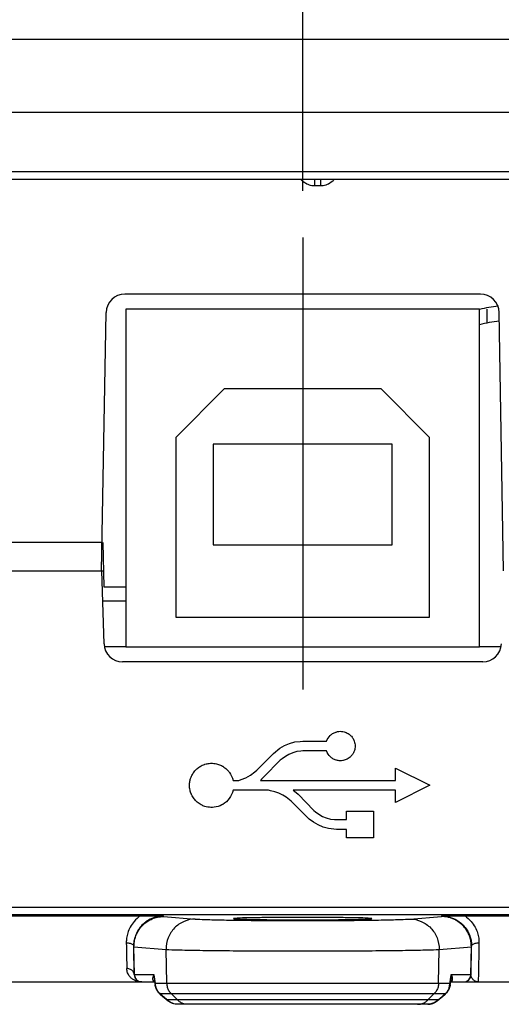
# Model space of a CAD drawing. Header units: inches. Extents: x 0 to 34, y 0 to 22.
# Tile 5 of 73: x 6 to 6.6, y 10.6 to 11.9. Entities that reach past the tile are written whole.
import ezdxf

# ---------------------------------------------------------------- set-up
doc = ezdxf.new("R2010")
doc.units = ezdxf.units.IN
doc.header["$LTSCALE"] = 1.87
doc.header["$MEASUREMENT"] = 0
doc.linetypes.add('CENTER', pattern=[0.6, 0.375, -0.075, 0.075, -0.075])
doc.layers.get('0').update_dxf_attribs({"linetype": 'CONTINUOUS'})
doc.layers.add('DEFAULT_1', color=7, linetype='CENTER')
doc.layers.add('DIMENSIONS', color=7, linetype='CONTINUOUS')
doc.styles.get("Standard").update_dxf_attribs({"font": 'txt', "width": 0.8})
doc.dimstyles.new('DIMSTYLE_1', dxfattribs={"dimtxt": 0.125, "dimasz": 0.18, "dimexe": 0.18, "dimexo": 0.0625, "dimgap": 0.09, "dimtad": 0, "dimtih": 1, "dimtoh": 1, "dimdec": 3, "dimzin": 4, "dimdsep": 46, "dimtxsty": 'STANDARD', "dimblk": '_FILLED', "dimblk1": '_FILLED', "dimblk2": '_FILLED', "dimcen": 0.09, "dimadec": 0, "dimazin": 0, "dimtp": 0.001, "dimtm": 0.001, "dimtfac": 1, "dimtdec": 3, "dimtofl": 0, "dimtmove": 0, "dimatfit": 3, "dimldrblk": '_FILLED', "dimfxl": 1, "dimtolj": 1, "dimtzin": 4, "dimarcsym": 0})

# ---------------------------------------------------------------- blocks, each defined once
blk = doc.blocks.new('_FILLED')
at = {"color": 0, "linetype": 'BYBLOCK'}
blk.add_solid([(0, 0), (-1, 0.1736), (-1, -0.1736)], dxfattribs=at)
blk = doc.blocks.new('*D0')
at = {"layer": 'DIMENSIONS', "color": 2, "linetype": 'CONTINUOUS'}
for p, q in [((4.3237, 11.2572), (4.3237, 14.2447)), ((8.377, 11.2572), (8.377, 14.2447)), ((4.3237, 14.1197), (5.6945, 14.1197)), ((8.377, 14.1197), (7.2445, 14.1197))]:
    blk.add_line(p, q, dxfattribs=at)
at = {"layer": 'DIMENSIONS', "color": 2, "linetype": 'CONTINUOUS', "xscale": 0.18, "yscale": 0.18, "zscale": 0.18, "rotation": 180}
blk.add_blockref('_FILLED', (4.3237, 14.1197), dxfattribs=at)
at = {"layer": 'DIMENSIONS', "color": 2, "linetype": 'CONTINUOUS', "xscale": 0.18, "yscale": 0.18, "zscale": 0.18}
blk.add_blockref('_FILLED', (8.377, 14.1197), dxfattribs=at)
at = {"layer": 'DIMENSIONS', "color": 2, "linetype": 'CONTINUOUS', "width": 0.8}
for s, p in [('[', (6.382, 14.0572)), (']', (7.082, 14.0572)), ('4.053', (5.757, 14.0572)), ('102.95', (6.482, 14.0572))]:
    blk.add_text(s, height=0.125, dxfattribs=at).set_placement(p)
blk = doc.blocks.new('*D12')
at = {"layer": 'DIMENSIONS', "color": 2, "linetype": 'CONTINUOUS'}
for p, q in [((5.4139, 11.5142), (5.4139, 12.7447)), ((6.3504, 11.6661), (6.3504, 12.7447)), ((5.4139, 12.6197), (5.0539, 12.6197)), ((6.3504, 12.6197), (6.7031, 12.6197))]:
    blk.add_line(p, q, dxfattribs=at)
at = {"layer": 'DIMENSIONS', "color": 2, "linetype": 'CONTINUOUS', "xscale": 0.18, "yscale": 0.18, "zscale": 0.18}
blk.add_blockref('_FILLED', (5.4139, 12.6197), dxfattribs=at)
at = {"layer": 'DIMENSIONS', "color": 2, "linetype": 'CONTINUOUS', "xscale": 0.18, "yscale": 0.18, "zscale": 0.18, "rotation": 180}
blk.add_blockref('_FILLED', (6.3504, 12.6197), dxfattribs=at)
at = {"layer": 'DIMENSIONS', "color": 2, "linetype": 'CONTINUOUS', "width": 0.8}
for s, p in [('.937', (6.7656, 12.5572)), ('[', (7.2906, 12.5572)), ('23.79', (7.3906, 12.5572)), (']', (7.8906, 12.5572))]:
    blk.add_text(s, height=0.125, dxfattribs=at).set_placement(p)

msp = doc.modelspace()

# ---------------------------------------------------------------- linework, layer by layer
at = {"color": 7, "linetype": 'CONTINUOUS'}
for p, q in [((4.522, 11.8697), (8.1787, 11.8697)), ((4.5134, 11.7715), (8.1873, 11.7715)), ((4.4272, 11.6817), (8.2735, 11.6817)), ((4.4293, 11.6919), (8.2714, 11.6919)), ((6.3664, 11.6817), (6.3664, 11.6729)), ((6.3744, 11.6817), (6.3744, 11.6729)), ((6.3744, 11.6729), (6.3664, 11.6729)), ((6.5887, 11.5277), (6.112, 11.5277)), ((6.0809, 11.1567), (6.087, 11.5032)), ((6.1134, 11.5077), (6.1134, 11.0547)), ((6.5874, 11.5077), (6.1134, 11.5077)), ((6.5874, 11.0547), (6.5874, 11.5077)), ((6.5974, 11.5077), (6.5974, 11.4889)), ((6.6198, 11.1567), (6.6137, 11.5032)), ((6.2454, 11.4007), (6.1804, 11.3357)), ((6.4554, 11.4007), (6.2454, 11.4007)), ((6.5204, 11.3357), (6.4554, 11.4007)), ((6.1804, 11.3357), (6.1804, 11.0947)), ((6.2304, 11.3267), (6.2304, 11.1917)), ((6.4704, 11.3267), (6.2304, 11.3267)), ((6.4704, 11.1917), (6.4704, 11.3267)), ((6.5204, 11.0947), (6.5204, 11.3357)), ((6.0816, 11.1947), (5.9255, 11.1947)), ((6.0843, 11.1347), (6.0832, 11.1948)), ((6.2304, 11.1917), (6.4704, 11.1917)), ((5.9261, 11.1567), (6.0807, 11.1567)), ((6.0807, 11.1567), (6.0841, 11.0588)), ((6.0809, 11.1567), (6.0839, 11.1567)), ((6.1134, 11.1347), (6.0843, 11.1347)), ((6.0821, 11.1167), (6.1134, 11.1167)), ((6.1804, 11.0947), (6.5204, 11.0947)), ((6.1134, 11.0547), (6.0861, 11.0547)), ((6.1134, 11.0547), (6.5874, 11.0547)), ((6.6157, 11.0547), (6.5874, 11.0547)), ((6.5917, 11.0347), (6.1091, 11.0347)), ((6.3111, 10.9121), (6.3197, 10.9191)), ((6.3197, 10.9191), (6.3262, 10.9227)), ((6.3262, 10.9227), (6.3329, 10.9253)), ((6.3329, 10.9253), (6.3399, 10.9274)), ((6.3399, 10.9274), (6.3471, 10.9281)), ((6.3471, 10.9281), (6.3507, 10.9284)), ((6.3507, 10.9284), (6.3824, 10.9284)), ((6.2891, 10.8898), (6.3111, 10.9121)), ((6.3204, 10.9028), (6.2985, 10.8808)), ((6.3228, 10.9046), (6.3204, 10.9028)), ((6.3272, 10.9079), (6.3228, 10.9046)), ((6.3319, 10.9108), (6.3272, 10.9079)), ((6.337, 10.9129), (6.3319, 10.9108)), ((6.3425, 10.9144), (6.337, 10.9129)), ((6.3479, 10.9152), (6.3425, 10.9144)), ((6.3507, 10.9154), (6.3479, 10.9152)), ((6.3824, 10.9154), (6.3507, 10.9154)), ((6.2863, 10.8875), (6.2891, 10.8898)), ((6.4747, 10.8924), (6.5208, 10.8694)), ((6.4747, 10.8758), (6.4747, 10.8924)), ((6.2647, 10.8758), (6.2679, 10.8769)), ((6.2679, 10.8769), (6.2744, 10.8795)), ((6.2744, 10.8795), (6.2806, 10.8831)), ((6.2806, 10.8831), (6.2863, 10.8875)), ((6.2951, 10.8777), (6.2938, 10.8758)), ((6.2985, 10.8808), (6.2951, 10.8777)), ((6.2571, 10.8758), (6.2647, 10.8758)), ((6.2938, 10.8758), (6.4747, 10.8758)), ((6.5208, 10.8694), (6.4747, 10.8463)), ((6.3044, 10.8627), (6.2571, 10.8627)), ((6.3075, 10.8619), (6.3044, 10.8627)), ((6.313, 10.8606), (6.3075, 10.8619)), ((6.3184, 10.8588), (6.313, 10.8606)), ((6.3236, 10.8562), (6.3184, 10.8588)), ((6.3285, 10.8533), (6.3236, 10.8562)), ((6.3329, 10.8497), (6.3285, 10.8533)), ((6.335, 10.8479), (6.3329, 10.8497)), ((6.4747, 10.8627), (6.3376, 10.8627)), ((6.3376, 10.8627), (6.3417, 10.8595)), ((6.3417, 10.8595), (6.3443, 10.8572)), ((6.3443, 10.8572), (6.3655, 10.8357)), ((6.4747, 10.8463), (6.4747, 10.8627)), ((6.3564, 10.8264), (6.335, 10.8479)), ((6.359, 10.8241), (6.3564, 10.8264)), ((6.3647, 10.8197), (6.359, 10.8241)), ((6.3655, 10.8357), (6.3678, 10.8339)), ((6.3678, 10.8339), (6.3722, 10.8305)), ((6.3722, 10.8305), (6.3769, 10.8277)), ((6.3769, 10.8277), (6.382, 10.8256)), ((6.382, 10.8256), (6.3875, 10.8241)), ((6.3875, 10.8241), (6.3929, 10.8236)), ((6.3929, 10.8236), (6.3958, 10.8233)), ((6.3958, 10.8233), (6.409, 10.8233)), ((6.409, 10.8347), (6.4452, 10.8347)), ((6.409, 10.8233), (6.409, 10.8347)), ((6.4452, 10.8347), (6.4452, 10.7987)), ((6.3712, 10.8161), (6.3647, 10.8197)), ((6.3779, 10.8132), (6.3712, 10.8161)), ((6.3849, 10.8114), (6.3779, 10.8132)), ((6.3921, 10.8104), (6.3849, 10.8114)), ((6.3958, 10.8101), (6.3921, 10.8104)), ((6.409, 10.8101), (6.3958, 10.8101)), ((6.409, 10.7987), (6.409, 10.8101)), ((6.4452, 10.7987), (6.409, 10.7987)), ((6.9695, 10.7055), (5.7313, 10.7055)), ((5.7017, 10.6942), (6.1327, 10.6942)), ((6.9695, 10.6956), (5.7313, 10.6956)), ((6.164, 10.6934), (6.164, 10.6941)), ((6.164, 10.6934), (6.2065, 10.69)), ((6.4942, 10.69), (6.5367, 10.6934)), ((6.5367, 10.6941), (6.5367, 10.6934)), ((6.568, 10.6942), (6.999, 10.6942)), ((6.1247, 10.6155), (6.124, 10.6527)), ((6.1242, 10.6527), (6.1674, 10.6493)), ((6.1249, 10.6155), (6.1242, 10.6527)), ((6.5333, 10.6493), (6.5765, 10.6527)), ((6.5758, 10.6155), (6.5765, 10.6527)), ((6.5761, 10.6155), (6.5767, 10.6526)), ((6.1682, 10.6039), (6.1674, 10.6493)), ((6.5325, 10.6039), (6.5333, 10.6493)), ((6.1247, 10.6155), (6.1247, 10.6155)), ((6.1249, 10.6155), (6.1511, 10.6155)), ((6.1511, 10.6155), (6.1517, 10.6079)), ((6.5496, 10.6155), (6.5758, 10.6155)), ((5.1806, 10.6057), (6.1521, 10.6057)), ((6.1517, 10.6079), (6.1528, 10.601)), ((6.1528, 10.601), (6.153, 10.6039)), ((6.1528, 10.6009), (6.1528, 10.601)), ((6.1539, 10.597), (6.1528, 10.6009)), ((6.153, 10.6039), (6.1682, 10.6039)), ((6.1682, 10.6039), (6.5325, 10.6039)), ((6.5325, 10.6039), (6.5477, 10.6039)), ((6.5479, 10.6009), (6.5468, 10.5971)), ((6.5477, 10.6039), (6.5479, 10.601)), ((6.5479, 10.601), (6.549, 10.6079)), ((6.5479, 10.601), (6.5479, 10.6009)), ((6.5487, 10.6057), (7.5202, 10.6057)), ((6.1589, 10.59), (6.5267, 10.59)), ((6.1598, 10.5889), (6.1589, 10.59)), ((6.1597, 10.5889), (6.1699, 10.5804)), ((6.1825, 10.5815), (6.174, 10.59)), ((6.5182, 10.5815), (6.5267, 10.59)), ((6.5267, 10.59), (6.5418, 10.59)), ((6.5308, 10.5804), (6.541, 10.5889)), ((6.5432, 10.591), (6.541, 10.5889)), ((6.5418, 10.59), (6.541, 10.5889)), ((6.5468, 10.5971), (6.5432, 10.591)), ((6.1965, 10.5815), (6.169, 10.5815)), ((6.1699, 10.5804), (6.169, 10.5815)), ((6.1699, 10.5803), (6.1699, 10.5804)), ((6.1727, 10.5784), (6.1699, 10.5803)), ((6.518, 10.5757), (6.1827, 10.5757)), ((6.5317, 10.5815), (6.1965, 10.5815)), ((6.5045, 10.5757), (6.5045, 10.5757)), ((6.5224, 10.5762), (6.518, 10.5757)), ((6.5317, 10.5815), (6.5308, 10.5804)), ((6.5308, 10.5804), (6.5308, 10.5803))]:
    msp.add_line(p, q, dxfattribs=at)
for points in [[(6.1598, 10.5889), (6.1576, 10.591), (6.1539, 10.597)], [(6.1827, 10.5757), (6.1775, 10.5764), (6.1727, 10.5784)], [(6.5308, 10.5803), (6.5277, 10.5783), (6.5224, 10.5762)]]:
    msp.add_lwpolyline(points, dxfattribs=at)
for centre, radius, start, end in [((6.112, 11.5027), 0.025, 90, 179), ((6.5887, 11.5027), 0.025, 1, 90), ((6.6354, 11.3017), 0.211, 96.1733, 103.1513), ((6.6354, 11.3017), 0.191, 96.4473, 104.5559), ((6.1091, 11.0597), 0.025, 182, 270), ((6.5917, 11.0597), 0.025, 270, 358), ((6.1347, 10.6157), 0.01, 181, 270), ((6.5661, 10.6157), 0.01, 270, 359)]:
    msp.add_arc(centre, radius, start, end, dxfattribs=at)
for points in [[(6.3508, 11.6786), (6.3497, 11.6795), (6.3487, 11.6805), (6.3478, 11.6816)], [(6.3929, 11.6816), (6.392, 11.6805), (6.391, 11.6795), (6.3899, 11.6786)], [(6.3664, 11.6729), (6.3658, 11.6729), (6.3653, 11.6729), (6.3647, 11.6729)], [(6.3759, 11.6729), (6.3754, 11.6729), (6.3749, 11.6729), (6.3744, 11.6729)], [(6.3824, 10.9284), (6.3835, 10.9315), (6.3852, 10.934), (6.3873, 10.9361)], [(6.3873, 10.9361), (6.3883, 10.937), (6.3894, 10.9379), (6.3905, 10.9386)], [(6.3905, 10.9386), (6.3919, 10.9395), (6.3934, 10.9402), (6.395, 10.9407)], [(6.4023, 10.9416), (6.4029, 10.9415), (6.4035, 10.9415), (6.4041, 10.9414)], [(6.4041, 10.9414), (6.4052, 10.9412), (6.4064, 10.9409), (6.4075, 10.9405)], [(6.4075, 10.9405), (6.4093, 10.9398), (6.4111, 10.9389), (6.4126, 10.9378)], [(6.4126, 10.9378), (6.4138, 10.937), (6.4148, 10.936), (6.4158, 10.935)], [(6.4158, 10.935), (6.4169, 10.9337), (6.4178, 10.9323), (6.4185, 10.9309)], [(6.4185, 10.9309), (6.4189, 10.9301), (6.4193, 10.9293), (6.4196, 10.9284)], [(6.4204, 10.9186), (6.4201, 10.9167), (6.4194, 10.9148), (6.4185, 10.913)], [(6.4196, 10.9284), (6.4203, 10.9264), (6.4207, 10.9242), (6.4207, 10.922)], [(6.3909, 10.905), (6.3897, 10.9057), (6.3887, 10.9065), (6.3877, 10.9074)], [(6.4006, 10.9022), (6.399, 10.9022), (6.3973, 10.9025), (6.3957, 10.9029)], [(6.4101, 10.9045), (6.4084, 10.9036), (6.4065, 10.903), (6.4046, 10.9026)], [(6.4164, 10.9097), (6.4154, 10.9084), (6.4142, 10.9073), (6.4129, 10.9063)], [(6.4185, 10.913), (6.418, 10.9118), (6.4172, 10.9107), (6.4164, 10.9097)], [(6.204, 10.8861), (6.2052, 10.8879), (6.2066, 10.8895), (6.2082, 10.891)], [(6.2131, 10.8947), (6.2149, 10.8957), (6.2168, 10.8966), (6.2188, 10.8973)], [(6.2252, 10.8987), (6.2272, 10.8989), (6.2292, 10.8989), (6.2312, 10.8987)], [(6.2377, 10.8973), (6.2395, 10.8967), (6.2413, 10.896), (6.2429, 10.895)], [(6.2488, 10.8905), (6.25, 10.8893), (6.251, 10.8881), (6.252, 10.8869)], [(6.1993, 10.875), (6.1994, 10.8757), (6.1996, 10.8764), (6.1998, 10.8771)], [(6.1998, 10.8771), (6.2002, 10.8786), (6.2007, 10.88), (6.2013, 10.8814)], [(6.2013, 10.8814), (6.2021, 10.8831), (6.203, 10.8846), (6.204, 10.8861)], [(6.1987, 10.8694), (6.1987, 10.8712), (6.1989, 10.8731), (6.1993, 10.875)], [(6.1995, 10.8627), (6.199, 10.8649), (6.1987, 10.8671), (6.1987, 10.8694)], [(6.2049, 10.8512), (6.2035, 10.8529), (6.2024, 10.8548), (6.2015, 10.8568)], [(6.2521, 10.8518), (6.2498, 10.8486), (6.2467, 10.8458), (6.2433, 10.8437)], [(6.2571, 10.8627), (6.2562, 10.8586), (6.2545, 10.855), (6.2521, 10.8518)], [(6.2144, 10.8431), (6.2124, 10.8442), (6.2106, 10.8455), (6.2089, 10.8469)], [(6.2192, 10.8411), (6.2176, 10.8416), (6.216, 10.8423), (6.2144, 10.8431)], [(6.2275, 10.8397), (6.2247, 10.8398), (6.2219, 10.8402), (6.2192, 10.8411)], [(6.2422, 10.8431), (6.239, 10.8414), (6.2355, 10.8403), (6.2318, 10.8399)], [(6.2433, 10.8437), (6.2429, 10.8435), (6.2426, 10.8433), (6.2422, 10.8431)], [(6.5765, 10.6527), (6.5765, 10.6551), (6.5763, 10.6575), (6.5759, 10.6598)], [(6.1158, 10.6178), (6.1151, 10.6197), (6.1147, 10.6216), (6.1147, 10.6236)], [(6.1521, 10.6097), (6.1518, 10.6117), (6.1514, 10.6136), (6.1511, 10.6155)], [(6.5486, 10.6097), (6.549, 10.6117), (6.5493, 10.6136), (6.5496, 10.6155)], [(6.5494, 10.6114), (6.5496, 10.6128), (6.5496, 10.6142), (6.5496, 10.6155)], [(6.5504, 10.614), (6.5502, 10.6145), (6.5499, 10.6151), (6.5496, 10.6155)], [(6.1248, 10.6081), (6.1236, 10.6087), (6.1225, 10.6094), (6.1215, 10.6102)], [(6.1278, 10.6068), (6.1268, 10.6072), (6.1258, 10.6076), (6.1248, 10.6081)], [(6.1495, 10.6085), (6.1501, 10.6081), (6.1506, 10.6077), (6.1511, 10.6073)], [(6.153, 10.6039), (6.1527, 10.6058), (6.1524, 10.6078), (6.1521, 10.6097)], [(6.1533, 10.601), (6.1531, 10.6019), (6.1531, 10.6029), (6.153, 10.6039)], [(6.1536, 10.5996), (6.1535, 10.6), (6.1534, 10.6005), (6.1533, 10.601)], [(6.1549, 10.5958), (6.1543, 10.597), (6.1539, 10.5983), (6.1536, 10.5996)], [(6.5458, 10.5957), (6.5464, 10.5969), (6.5468, 10.5982), (6.5471, 10.5995)], [(6.5471, 10.5995), (6.5472, 10.6), (6.5473, 10.6005), (6.5474, 10.601)], [(6.5474, 10.601), (6.5476, 10.6019), (6.5477, 10.6029), (6.5477, 10.6039)], [(6.5477, 10.6039), (6.548, 10.6058), (6.5483, 10.6078), (6.5486, 10.6097)], [(6.549, 10.6079), (6.5492, 10.6091), (6.5494, 10.6103), (6.5494, 10.6114)], [(6.5512, 10.6085), (6.5506, 10.6081), (6.5501, 10.6077), (6.5496, 10.6073)], [(6.5508, 10.6077), (6.551, 10.6079), (6.5511, 10.6082), (6.5512, 10.6085)], [(6.5512, 10.6085), (6.5513, 10.6087), (6.5513, 10.609), (6.5514, 10.6093)], [(6.5514, 10.6093), (6.5514, 10.6096), (6.5514, 10.6099), (6.5514, 10.6103)], [(6.1599, 10.5891), (6.1596, 10.5894), (6.1592, 10.5897), (6.1589, 10.59)], [(6.164, 10.5857), (6.1626, 10.5868), (6.1613, 10.588), (6.1599, 10.5891)], [(6.169, 10.5815), (6.1673, 10.5829), (6.1656, 10.5843), (6.164, 10.5857)], [(6.5317, 10.5815), (6.5334, 10.5829), (6.5351, 10.5843), (6.5368, 10.5857)], [(6.5368, 10.5857), (6.5381, 10.5869), (6.5395, 10.588), (6.5408, 10.5891)], [(6.5408, 10.5891), (6.5412, 10.5894), (6.5415, 10.5897), (6.5418, 10.59)], [(6.1701, 10.5805), (6.1697, 10.5808), (6.1694, 10.5811), (6.169, 10.5815)], [(6.5154, 10.5791), (6.5164, 10.5798), (6.5173, 10.5806), (6.5182, 10.5815)], [(6.5307, 10.5805), (6.531, 10.5808), (6.5314, 10.5811), (6.5317, 10.5815)]]:
    msp.add_open_spline(points, degree=3, dxfattribs=at)
for points, knots in [([(6.3647, 11.6729), (6.3623, 11.6731), (6.3573, 11.6742), (6.3528, 11.6769), (6.3508, 11.6786)], [0, 0, 0, 0, 0.480521, 1, 1, 1, 1]), ([(6.3899, 11.6786), (6.3879, 11.6769), (6.3835, 11.6742), (6.3784, 11.6731), (6.3759, 11.6729)], [0, 0, 0, 0, 0.518079, 1, 1, 1, 1]), ([(6.395, 10.9407), (6.395, 10.9407), (6.3974, 10.9415), (6.3999, 10.9418), (6.4023, 10.9416)], [0, 0, 0, 0, 0.018382, 1, 1, 1, 1]), ([(6.4207, 10.922), (6.4207, 10.922), (6.4207, 10.9208), (6.4206, 10.9197), (6.4204, 10.9186)], [0, 0, 0, 0, 0.041711, 1, 1, 1, 1]), ([(6.3877, 10.9074), (6.3876, 10.9075), (6.3852, 10.9097), (6.3835, 10.9123), (6.3824, 10.9154)], [0, 0, 0, 0, 0.053818, 1, 1, 1, 1]), ([(6.3957, 10.9029), (6.3955, 10.903), (6.3938, 10.9035), (6.3922, 10.9042), (6.3909, 10.905)], [0, 0, 0, 0, 0.11336, 1, 1, 1, 1]), ([(6.4046, 10.9026), (6.4045, 10.9026), (6.4031, 10.9023), (6.4018, 10.9022), (6.4006, 10.9022)], [0, 0, 0, 0, 0.123858, 1, 1, 1, 1]), ([(6.4129, 10.9063), (6.4128, 10.9062), (6.4119, 10.9056), (6.411, 10.905), (6.4101, 10.9045)], [0, 0, 0, 0, 0.082431, 1, 1, 1, 1]), ([(6.2082, 10.891), (6.2084, 10.8911), (6.2099, 10.8925), (6.2115, 10.8937), (6.2131, 10.8947)], [0, 0, 0, 0, 0.102937, 1, 1, 1, 1]), ([(6.2188, 10.8973), (6.219, 10.8974), (6.2211, 10.898), (6.2233, 10.8985), (6.2252, 10.8987)], [0, 0, 0, 0, 0.098362, 1, 1, 1, 1]), ([(6.2312, 10.8987), (6.2314, 10.8987), (6.2336, 10.8985), (6.2358, 10.898), (6.2377, 10.8973)], [0, 0, 0, 0, 0.089735, 1, 1, 1, 1]), ([(6.2429, 10.895), (6.243, 10.8949), (6.2452, 10.8937), (6.2472, 10.8921), (6.2488, 10.8905)], [0, 0, 0, 0, 0.065105, 1, 1, 1, 1]), ([(6.252, 10.8869), (6.2521, 10.8868), (6.2545, 10.8835), (6.2562, 10.8799), (6.2571, 10.8758)], [0, 0, 0, 0, 0.028805, 1, 1, 1, 1]), ([(6.2015, 10.8568), (6.2014, 10.8569), (6.2005, 10.8588), (6.1999, 10.8608), (6.1995, 10.8627)], [0, 0, 0, 0, 0.092783, 1, 1, 1, 1]), ([(6.2089, 10.8469), (6.2087, 10.8471), (6.2073, 10.8483), (6.206, 10.8498), (6.2049, 10.8512)], [0, 0, 0, 0, 0.088431, 1, 1, 1, 1]), ([(6.2318, 10.8399), (6.2318, 10.8399), (6.2303, 10.8397), (6.2289, 10.8396), (6.2275, 10.8397)], [0, 0, 0, 0, 0.054565, 1, 1, 1, 1]), ([(6.1327, 10.6942), (6.1298, 10.6921), (6.1247, 10.6875), (6.1192, 10.6796), (6.1168, 10.6741), (6.1159, 10.6714)], [0, 0, 0, 0, 0.379684, 0.71156, 1, 1, 1, 1]), ([(6.124, 10.6527), (6.124, 10.6543), (6.1241, 10.6574), (6.1249, 10.6621), (6.1262, 10.6666), (6.128, 10.6711), (6.1305, 10.6754), (6.1337, 10.6797), (6.1377, 10.6837), (6.1427, 10.6874), (6.1488, 10.6906), (6.156, 10.6928), (6.1612, 10.6934), (6.164, 10.6934)], [0, 0, 0, 0, 0.076843, 0.149252, 0.222325, 0.298067, 0.376984, 0.459783, 0.548127, 0.64517, 0.75192, 0.86967, 1, 1, 1, 1]), ([(6.1252, 10.6621), (6.1256, 10.6636), (6.1264, 10.6667), (6.1283, 10.6711), (6.1308, 10.6755), (6.134, 10.6797), (6.1379, 10.6837), (6.1429, 10.6874), (6.1489, 10.6906), (6.156, 10.6928), (6.1613, 10.6934), (6.164, 10.6934)], [0, 0, 0, 0, 0.086142, 0.175406, 0.268364, 0.365836, 0.469783, 0.583849, 0.709184, 0.847283, 1, 1, 1, 1]), ([(6.1327, 10.6942), (6.1352, 10.6942), (6.1402, 10.6942), (6.1478, 10.6942), (6.1558, 10.6941), (6.1612, 10.6941), (6.164, 10.6941)], [0, 0, 0, 0, 0.233448, 0.479854, 0.734998, 1, 1, 1, 1]), ([(6.164, 10.6941), (6.1603, 10.6941), (6.1532, 10.6931), (6.145, 10.6895), (6.1407, 10.6866), (6.1393, 10.6855)], [0, 0, 0, 0, 0.417668, 0.795415, 1, 1, 1, 1]), ([(6.3504, 10.6922), (6.3409, 10.6922), (6.3225, 10.6921), (6.2983, 10.692), (6.2767, 10.6915), (6.2674, 10.6915), (6.2579, 10.6907), (6.2579, 10.6906)], [0, 0, 0, 0, 0.307898, 0.589158, 0.807553, 0.95113, 1, 1, 1, 1]), ([(6.4429, 10.6906), (6.4428, 10.6907), (6.4334, 10.6915), (6.424, 10.6915), (6.4024, 10.692), (6.3782, 10.6921), (6.3599, 10.6922), (6.3504, 10.6922)], [0, 0, 0, 0, 0.04887, 0.192447, 0.410842, 0.692102, 1, 1, 1, 1]), ([(6.5367, 10.6941), (6.5395, 10.6941), (6.5449, 10.6941), (6.5529, 10.6942), (6.5605, 10.6942), (6.5655, 10.6942), (6.568, 10.6942)], [0, 0, 0, 0, 0.26374, 0.518122, 0.765, 1, 1, 1, 1]), ([(6.5367, 10.6941), (6.5404, 10.6941), (6.5475, 10.6931), (6.5557, 10.6895), (6.56, 10.6866), (6.5614, 10.6855)], [0, 0, 0, 0, 0.417879, 0.796322, 1, 1, 1, 1]), ([(6.5767, 10.6526), (6.5767, 10.655), (6.5764, 10.6595), (6.5749, 10.6658), (6.5726, 10.6713), (6.5698, 10.6759), (6.5668, 10.6798), (6.5635, 10.6831), (6.56, 10.6859), (6.5562, 10.6884), (6.5519, 10.6905), (6.5473, 10.6921), (6.5421, 10.6931), (6.5386, 10.6934), (6.5367, 10.6934)], [0, 0, 0, 0, 0.111553, 0.212977, 0.305509, 0.390161, 0.467477, 0.538695, 0.607837, 0.67938, 0.753673, 0.831181, 0.912435, 1, 1, 1, 1]), ([(6.5759, 10.6598), (6.5756, 10.6619), (6.5746, 10.6659), (6.5724, 10.6713), (6.5696, 10.676), (6.5666, 10.6799), (6.5634, 10.6831), (6.5599, 10.6859), (6.5561, 10.6884), (6.5518, 10.6905), (6.5472, 10.6921), (6.5421, 10.6931), (6.5385, 10.6934), (6.5367, 10.6934)], [0, 0, 0, 0, 0.11435, 0.218653, 0.314037, 0.401101, 0.481288, 0.559154, 0.639677, 0.723242, 0.810369, 0.90166, 1, 1, 1, 1]), ([(6.568, 10.6942), (6.5709, 10.6921), (6.576, 10.6874), (6.5816, 10.6795), (6.5839, 10.674), (6.5848, 10.6714)], [0, 0, 0, 0, 0.379855, 0.71178, 1, 1, 1, 1]), ([(6.1393, 10.6855), (6.1383, 10.6848), (6.1353, 10.6822), (6.1327, 10.6791), (6.1311, 10.6769)], [0, 0, 0, 0, 0.30811, 1, 1, 1, 1]), ([(6.2065, 10.69), (6.2013, 10.69), (6.1909, 10.6878), (6.1779, 10.6787), (6.1693, 10.6652), (6.1673, 10.6546), (6.1674, 10.6493)], [0, 0, 0, 0, 0.247146, 0.496171, 0.747444, 1, 1, 1, 1]), ([(6.2065, 10.69), (6.2105, 10.6897), (6.2211, 10.6893), (6.2407, 10.6888), (6.2669, 10.6884), (6.2982, 10.6881), (6.3326, 10.688), (6.3681, 10.688), (6.4025, 10.6881), (6.4338, 10.6884), (6.46, 10.6888), (6.4796, 10.6893), (6.4902, 10.6897), (6.4942, 10.69)], [0, 0, 0, 0, 0.041804, 0.11128, 0.204236, 0.315035, 0.437041, 0.562873, 0.684937, 0.795783, 0.88877, 0.958242, 1, 1, 1, 1]), ([(6.2579, 10.6906), (6.2579, 10.6904), (6.2674, 10.6897), (6.2767, 10.6897), (6.2983, 10.6892), (6.3225, 10.689), (6.3409, 10.689), (6.3504, 10.689)], [0, 0, 0, 0, 0.048946, 0.192507, 0.410882, 0.692125, 1, 1, 1, 1]), ([(6.3504, 10.689), (6.3599, 10.689), (6.3782, 10.689), (6.4024, 10.6892), (6.424, 10.6897), (6.4334, 10.6897), (6.4429, 10.6904), (6.4429, 10.6906)], [0, 0, 0, 0, 0.307875, 0.589118, 0.807493, 0.951054, 1, 1, 1, 1]), ([(6.4942, 10.69), (6.4994, 10.69), (6.5098, 10.6878), (6.5228, 10.6787), (6.5315, 10.6652), (6.5334, 10.6546), (6.5333, 10.6493)], [0, 0, 0, 0, 0.247161, 0.496191, 0.747457, 1, 1, 1, 1]), ([(6.5614, 10.6855), (6.5624, 10.6847), (6.5654, 10.6821), (6.568, 10.6791), (6.5696, 10.6769)], [0, 0, 0, 0, 0.31009, 1, 1, 1, 1]), ([(6.1159, 10.6714), (6.1152, 10.6691), (6.1142, 10.6647), (6.114, 10.6602), (6.114, 10.6582)], [0, 0, 0, 0, 0.53472, 1, 1, 1, 1]), ([(6.1311, 10.6769), (6.1297, 10.6749), (6.1274, 10.6708), (6.1252, 10.6646), (6.1241, 10.6589), (6.124, 10.6553), (6.124, 10.6536)], [0, 0, 0, 0, 0.29732, 0.561441, 0.794547, 1, 1, 1, 1]), ([(6.5696, 10.6769), (6.571, 10.6749), (6.5733, 10.6708), (6.5755, 10.6646), (6.5766, 10.6589), (6.5767, 10.6553), (6.5767, 10.6536)], [0, 0, 0, 0, 0.297677, 0.56186, 0.794801, 1, 1, 1, 1]), ([(6.5848, 10.6714), (6.5855, 10.6691), (6.5865, 10.6647), (6.5868, 10.6602), (6.5867, 10.6582)], [0, 0, 0, 0, 0.534878, 1, 1, 1, 1]), ([(6.114, 10.6582), (6.1141, 10.6518), (6.1143, 10.6403), (6.1146, 10.6288), (6.1147, 10.6236)], [0, 0, 0, 0, 0.550696, 1, 1, 1, 1]), ([(6.114, 10.6582), (6.1157, 10.6582), (6.1187, 10.6578), (6.1224, 10.6565), (6.124, 10.6545), (6.124, 10.6536)], [0, 0, 0, 0, 0.426485, 0.768989, 1, 1, 1, 1]), ([(6.124, 10.6526), (6.124, 10.6527), (6.1241, 10.6527), (6.1241, 10.6527), (6.1242, 10.6527), (6.1242, 10.6527)], [0, 0, 0, 0, 0.168226, 0.492649, 1, 1, 1, 1]), ([(6.1242, 10.6527), (6.1242, 10.6544), (6.1244, 10.6575), (6.1249, 10.6606), (6.1252, 10.6621)], [0, 0, 0, 0, 0.514941, 1, 1, 1, 1]), ([(6.5765, 10.6527), (6.5765, 10.6527), (6.5766, 10.6527), (6.5767, 10.6527), (6.5767, 10.6527), (6.5767, 10.6526)], [0, 0, 0, 0, 0.507011, 0.831693, 1, 1, 1, 1]), ([(6.5767, 10.6536), (6.5767, 10.6545), (6.5783, 10.6565), (6.582, 10.6578), (6.585, 10.6582), (6.5867, 10.6582)], [0, 0, 0, 0, 0.231011, 0.573514, 1, 1, 1, 1]), ([(6.5867, 10.6582), (6.5866, 10.6523), (6.5864, 10.6415), (6.5861, 10.6271), (6.5859, 10.6163), (6.5858, 10.6095), (6.5857, 10.6065), (6.5857, 10.6057)], [0, 0, 0, 0, 0.335163, 0.615589, 0.825879, 0.955999, 1, 1, 1, 1]), ([(6.1674, 10.6493), (6.1725, 10.649), (6.1861, 10.6486), (6.211, 10.6481), (6.2443, 10.6477), (6.2841, 10.6474), (6.3278, 10.6473), (6.3729, 10.6473), (6.4167, 10.6474), (6.4564, 10.6477), (6.4897, 10.6481), (6.5146, 10.6486), (6.5282, 10.649), (6.5333, 10.6493)], [0, 0, 0, 0, 0.041829, 0.111332, 0.204327, 0.315145, 0.43714, 0.562923, 0.684913, 0.795724, 0.888711, 0.958198, 1, 1, 1, 1]), ([(6.1247, 10.6155), (6.1246, 10.617), (6.1235, 10.62), (6.1197, 10.6229), (6.1164, 10.6236), (6.1147, 10.6236)], [0, 0, 0, 0, 0.304924, 0.638868, 1, 1, 1, 1]), ([(6.1215, 10.6102), (6.1203, 10.6111), (6.1181, 10.6134), (6.1164, 10.6162), (6.1158, 10.6178)], [0, 0, 0, 0, 0.461595, 1, 1, 1, 1]), ([(6.1247, 10.6155), (6.1247, 10.6155), (6.1248, 10.6156), (6.1249, 10.6155), (6.1249, 10.6155)], [0, 0, 0, 0, 0.443324, 1, 1, 1, 1]), ([(6.1249, 10.6155), (6.1249, 10.6138), (6.1259, 10.6104), (6.1296, 10.6066), (6.133, 10.6057), (6.1347, 10.6057)], [0, 0, 0, 0, 0.336498, 0.670485, 1, 1, 1, 1]), ([(6.1511, 10.6155), (6.1506, 10.6147), (6.1498, 10.613), (6.1492, 10.6106), (6.1493, 10.6091), (6.1495, 10.6085)], [0, 0, 0, 0, 0.405756, 0.731884, 1, 1, 1, 1]), ([(6.5514, 10.6103), (6.5514, 10.6106), (6.5513, 10.6114), (6.551, 10.6127), (6.5506, 10.6136), (6.5504, 10.614)], [0, 0, 0, 0, 0.287357, 0.618652, 1, 1, 1, 1]), ([(6.5661, 10.6057), (6.5677, 10.6057), (6.5711, 10.6067), (6.5748, 10.6104), (6.5758, 10.6138), (6.5758, 10.6155)], [0, 0, 0, 0, 0.329982, 0.663305, 1, 1, 1, 1]), ([(6.5758, 10.6155), (6.5759, 10.6155), (6.5759, 10.6156), (6.5761, 10.6155), (6.5761, 10.6155)], [0, 0, 0, 0, 0.55449, 1, 1, 1, 1]), ([(6.5808, 10.6073), (6.5802, 10.6077), (6.5791, 10.6086), (6.5777, 10.6103), (6.5767, 10.6121), (6.5763, 10.6133), (6.5762, 10.6139)], [0, 0, 0, 0, 0.273381, 0.535159, 0.777723, 1, 1, 1, 1]), ([(6.1347, 10.6057), (6.1335, 10.6057), (6.1311, 10.6059), (6.1289, 10.6065), (6.1278, 10.6068)], [0, 0, 0, 0, 0.509928, 1, 1, 1, 1]), ([(6.1495, 10.6085), (6.1496, 10.6082), (6.1499, 10.6076), (6.1504, 10.6069), (6.151, 10.6064), (6.1515, 10.6061), (6.1519, 10.606), (6.152, 10.606)], [0, 0, 0, 0, 0.251567, 0.482627, 0.697629, 0.896707, 1, 1, 1, 1]), ([(6.1682, 10.6039), (6.1682, 10.6022), (6.1687, 10.5987), (6.1707, 10.594), (6.1728, 10.5912), (6.174, 10.59)], [0, 0, 0, 0, 0.334123, 0.667906, 1, 1, 1, 1]), ([(6.5325, 10.6039), (6.5325, 10.6022), (6.532, 10.5987), (6.53, 10.594), (6.5279, 10.5912), (6.5267, 10.59)], [0, 0, 0, 0, 0.334123, 0.667906, 1, 1, 1, 1]), ([(6.5487, 10.606), (6.549, 10.6061), (6.5496, 10.6063), (6.5503, 10.6069), (6.5507, 10.6074), (6.5508, 10.6077)], [0, 0, 0, 0, 0.341604, 0.686569, 1, 1, 1, 1]), ([(6.5857, 10.6057), (6.5851, 10.6057), (6.5839, 10.6059), (6.5823, 10.6064), (6.5813, 10.607), (6.5808, 10.6073)], [0, 0, 0, 0, 0.346852, 0.67803, 1, 1, 1, 1]), ([(6.1589, 10.59), (6.1581, 10.5908), (6.1566, 10.5926), (6.1554, 10.5946), (6.1549, 10.5958)], [0, 0, 0, 0, 0.47806, 1, 1, 1, 1]), ([(6.5418, 10.59), (6.5426, 10.5908), (6.5441, 10.5926), (6.5453, 10.5946), (6.5458, 10.5957)], [0, 0, 0, 0, 0.476422, 1, 1, 1, 1]), ([(6.1827, 10.5757), (6.1816, 10.5757), (6.1793, 10.5759), (6.1758, 10.5769), (6.1727, 10.5785), (6.1708, 10.5798), (6.1701, 10.5805)], [0, 0, 0, 0, 0.237451, 0.497781, 0.784512, 1, 1, 1, 1]), ([(6.1962, 10.5757), (6.1945, 10.5757), (6.1911, 10.5762), (6.1864, 10.5782), (6.1837, 10.5803), (6.1825, 10.5815)], [0, 0, 0, 0, 0.332082, 0.66517, 1, 1, 1, 1]), ([(6.5045, 10.5757), (6.5062, 10.5757), (6.5096, 10.5762), (6.5132, 10.5777), (6.515, 10.5788), (6.5154, 10.5791)], [0, 0, 0, 0, 0.438447, 0.878697, 1, 1, 1, 1]), ([(6.518, 10.5757), (6.5191, 10.5757), (6.5214, 10.5759), (6.5249, 10.5769), (6.5281, 10.5785), (6.5299, 10.5799), (6.5307, 10.5805)], [0, 0, 0, 0, 0.235144, 0.496531, 0.78368, 1, 1, 1, 1])]:
    msp.add_open_spline(points, degree=3, knots=knots, dxfattribs=at)
at = {"layer": 'DEFAULT_1', "color": 7, "linetype": 'CENTER'}
msp.add_line((6.3504, 11.6036), (6.3504, 10.9977), dxfattribs=at)

# ---------------------------------------------------------------- dimensions: what is measured, and where the dimension line sits
at = {"layer": 'DIMENSIONS', "color": 2, "linetype": 'CONTINUOUS'}
for base, p1, p2, picture, middle in [((8.377, 14.1197), (4.3237, 11.2572), (8.377, 11.2572), '*D0', (6.4695, 14.1197)), ((6.3503568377, 12.6197219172), (5.4138568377, 11.5142219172), (6.3503568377, 11.666086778), '*D12', (7.3781496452, 12.6197219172))]:
    dim = msp.add_linear_dim(base=base, p1=p1, p2=p2, dimstyle='DIMSTYLE_1', dxfattribs=at)
    dim.commit()
    dim.dimension.update_dxf_attribs({"geometry": picture, "text_midpoint": middle, "dimtype": 160})

doc.saveas('drawing.dxf')
